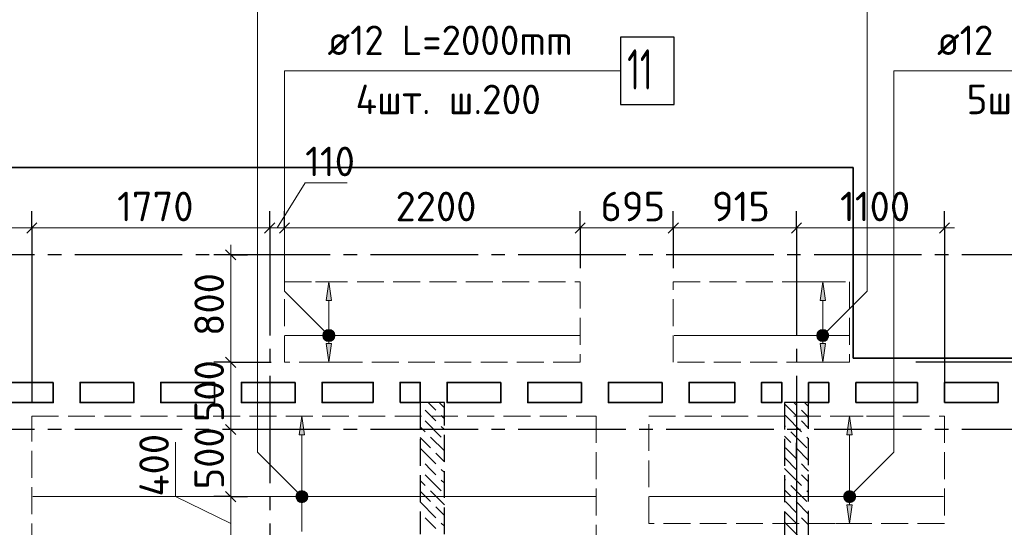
# Model space of a CAD drawing. Header units: millimetres. Extents: x 40580 to 1930067, y -240640 to 81020.
# Tile 98 of 256: x 430202 to 437528, y -206548 to -202769. Entities that reach past the tile are written whole.
import ezdxf

# ---------------------------------------------------------------- set-up
doc = ezdxf.new("R2010")
doc.units = ezdxf.units.MM
for name, pattern in [('______2', [270, 200, -70]), ('______5', [1100, 800, -100, 100, -100]), ('CENTER', [2, 1.25, -0.25, 0.25, -0.25])]:
    doc.linetypes.add(name, pattern=pattern)
for name, color, linetype, lineweight in [('Standard', 7, 'Continuous', 25), ('ДОП Верх по Х', 7, 'Continuous', 25), ('ЖБ Перекрытие верхний уровень', 7, 'Continuous', 35), ('ОСИ', 7, 'CENTER', 15), ('Позиционная метка номер позиции', 7, 'Continuous', 13), ('Примечания', 7, 'Continuous', 13)]:
    doc.layers.add(name, color=color, linetype=linetype, lineweight=lineweight)
doc.layers.add('ЖБ Стена верхний уровень', color=7, linetype='______2', true_color=0x656565)
doc.styles.add('ISOCPEUR', font='isocpeur.ttf')

msp = doc.modelspace()

# ---------------------------------------------------------------- hatches: boundary and pattern name
at = {"layer": 'ДОП Верх по Х', "linetype": 'Continuous', "lineweight": 13, "transparency": 33554687}
for points in [[(432521.9, -204859.4), (432501.9, -204719.4), (432481.9, -204859.4)], [(436196.9, -204859.4), (436176.9, -204719.4), (436156.9, -204859.4)], [(432464.4, -205119.4), (432539.4, -205119.4), (432534.2, -205100.7)], [(432464.4, -205119.4), (432534.2, -205100.7), (432469.7, -205100.7)], [(432469.7, -205100.7), (432534.2, -205100.7), (432520.7, -205087.2)], [(432469.7, -205100.7), (432520.7, -205087.2), (432483.2, -205087.2)], [(432483.2, -205087.2), (432520.7, -205087.2), (432501.9, -205081.9)], [(436139.4, -205119.4), (436214.4, -205119.4), (436209.2, -205100.7)], [(436139.4, -205119.4), (436209.2, -205100.7), (436144.7, -205100.7)], [(436144.7, -205100.7), (436209.2, -205100.7), (436195.7, -205087.2)], [(436144.7, -205100.7), (436195.7, -205087.2), (436158.2, -205087.2)], [(436158.2, -205087.2), (436195.7, -205087.2), (436176.9, -205081.9)], [(432469.7, -205138.2), (432539.4, -205119.4), (432464.4, -205119.4)], [(432469.7, -205138.2), (432534.2, -205138.2), (432539.4, -205119.4)], [(432483.2, -205151.7), (432534.2, -205138.2), (432469.7, -205138.2)], [(432483.2, -205151.7), (432520.7, -205151.7), (432534.2, -205138.2)], [(432520.7, -205151.7), (432483.2, -205151.7), (432501.9, -205156.9)], [(436144.7, -205138.2), (436214.4, -205119.4), (436139.4, -205119.4)], [(436144.7, -205138.2), (436209.2, -205138.2), (436214.4, -205119.4)], [(436158.2, -205151.7), (436209.2, -205138.2), (436144.7, -205138.2)], [(436158.2, -205151.7), (436195.7, -205151.7), (436209.2, -205138.2)], [(436195.7, -205151.7), (436158.2, -205151.7), (436176.9, -205156.9)], [(432321.9, -205859.4), (432301.9, -205719.4), (432281.9, -205859.4)], [(436396.9, -205859.4), (436376.9, -205719.4), (436356.9, -205859.4)], [(432269.7, -206300.7), (432334.2, -206300.7), (432320.7, -206287.2)], [(432269.7, -206300.7), (432320.7, -206287.2), (432283.2, -206287.2)], [(432283.2, -206287.2), (432320.7, -206287.2), (432301.9, -206281.9)], [(436344.7, -206300.7), (436409.2, -206300.7), (436395.7, -206287.2)], [(436344.7, -206300.7), (436395.7, -206287.2), (436358.2, -206287.2)], [(436358.2, -206287.2), (436395.7, -206287.2), (436376.9, -206281.9)], [(432264.4, -206319.4), (432339.4, -206319.4), (432334.2, -206300.7)], [(432264.4, -206319.4), (432334.2, -206300.7), (432269.7, -206300.7)], [(432269.7, -206338.2), (432339.4, -206319.4), (432264.4, -206319.4)], [(432269.7, -206338.2), (432334.2, -206338.2), (432339.4, -206319.4)], [(432283.2, -206351.7), (432334.2, -206338.2), (432269.7, -206338.2)], [(432283.2, -206351.7), (432320.7, -206351.7), (432334.2, -206338.2)], [(432320.7, -206351.7), (432283.2, -206351.7), (432301.9, -206356.9)], [(436339.4, -206319.4), (436414.4, -206319.4), (436409.2, -206300.7)], [(436339.4, -206319.4), (436409.2, -206300.7), (436344.7, -206300.7)], [(436344.7, -206338.2), (436414.4, -206319.4), (436339.4, -206319.4)], [(436344.7, -206338.2), (436409.2, -206338.2), (436414.4, -206319.4)], [(436358.2, -206351.7), (436409.2, -206338.2), (436344.7, -206338.2)], [(436358.2, -206351.7), (436395.7, -206351.7), (436409.2, -206338.2)], [(436395.7, -206351.7), (436358.2, -206351.7), (436376.9, -206356.9)]]:
    msp.add_hatch(color=7, dxfattribs=at).paths.add_polyline_path(points)
for points in [[(432521.9, -205179.4), (432501.9, -205319.4), (432481.9, -205179.4)], [(436196.9, -205179.4), (436176.9, -205319.4), (436156.9, -205179.4)], [(436396.9, -206379.4), (436376.9, -206519.4), (436356.9, -206379.4)]]:
    msp.add_hatch(color=7, dxfattribs=at).paths.add_polyline_path(points, flags=16)
at = {"layer": 'Позиционная метка номер позиции', "linetype": 'Continuous', "lineweight": 13, "transparency": 33554687}
for points in [[(432470.1, -205151.3), (432513.4, -205076.2), (432458.6, -205130.9)], [(432458.6, -205130.9), (432513.4, -205076.2), (432490.5, -205076.2)], [(432458.6, -205130.9), (432490.5, -205076.2), (432458.6, -205108)], [(432458.6, -205108), (432490.5, -205076.2), (432470.1, -205087.6)], [(432470.1, -205151.3), (432533.7, -205087.6), (432513.4, -205076.2)], [(432490.5, -205162.7), (432533.7, -205087.6), (432470.1, -205151.3)], [(432490.5, -205162.7), (432545.2, -205108), (432533.7, -205087.6)], [(432513.4, -205162.7), (432545.2, -205108), (432490.5, -205162.7)], [(432513.4, -205162.7), (432545.2, -205130.9), (432545.2, -205108)], [(436133.7, -205108), (436208.7, -205151.3), (436145.1, -205087.6)], [(436133.7, -205130.9), (436188.4, -205162.7), (436133.7, -205108)], [(436133.7, -205108), (436188.4, -205162.7), (436208.7, -205151.3)], [(436145.1, -205087.6), (436220.2, -205130.9), (436165.5, -205076.2)], [(436145.1, -205087.6), (436208.7, -205151.3), (436220.2, -205130.9)], [(436165.5, -205076.2), (436220.2, -205130.9), (436220.2, -205108)], [(436165.5, -205076.2), (436220.2, -205108), (436188.4, -205076.2)], [(436188.4, -205076.2), (436220.2, -205108), (436208.7, -205087.6)], [(432545.2, -205130.9), (432513.4, -205162.7), (432533.7, -205151.3)], [(436165.5, -205162.7), (436133.7, -205130.9), (436145.1, -205151.3)], [(436133.7, -205130.9), (436165.5, -205162.7), (436188.4, -205162.7)], [(432270.1, -206351.3), (432313.4, -206276.2), (432258.6, -206330.9)], [(432258.6, -206330.9), (432313.4, -206276.2), (432290.5, -206276.2)], [(432258.6, -206330.9), (432290.5, -206276.2), (432258.6, -206308)], [(432258.6, -206308), (432290.5, -206276.2), (432270.1, -206287.6)], [(432270.1, -206351.3), (432333.7, -206287.6), (432313.4, -206276.2)], [(432290.5, -206362.7), (432333.7, -206287.6), (432270.1, -206351.3)], [(432290.5, -206362.7), (432345.2, -206308), (432333.7, -206287.6)], [(436333.7, -206308), (436408.7, -206351.3), (436345.1, -206287.6)], [(436345.1, -206287.6), (436420.2, -206330.9), (436365.5, -206276.2)], [(436345.1, -206287.6), (436408.7, -206351.3), (436420.2, -206330.9)], [(436365.5, -206276.2), (436420.2, -206330.9), (436420.2, -206308)], [(436365.5, -206276.2), (436420.2, -206308), (436388.4, -206276.2)], [(436388.4, -206276.2), (436420.2, -206308), (436408.7, -206287.6)], [(432313.4, -206362.7), (432345.2, -206308), (432290.5, -206362.7)], [(432313.4, -206362.7), (432345.2, -206330.9), (432345.2, -206308)], [(432345.2, -206330.9), (432313.4, -206362.7), (432333.7, -206351.3)], [(436333.7, -206330.9), (436388.4, -206362.7), (436333.7, -206308)], [(436333.7, -206308), (436388.4, -206362.7), (436408.7, -206351.3)], [(436365.5, -206362.7), (436333.7, -206330.9), (436345.1, -206351.3)], [(436333.7, -206330.9), (436365.5, -206362.7), (436388.4, -206362.7)]]:
    msp.add_hatch(color=7, dxfattribs=at).paths.add_polyline_path(points)

# ---------------------------------------------------------------- linework, layer by layer
at = {"layer": 'Standard', "color": 7, "linetype": 'Continuous', "lineweight": 13, "transparency": 33554687}
for p, q in [((432116.9, -204319.4), (432325.4, -203984.4)), ((432325.4, -203984.4), (432638.2, -203984.4)), ((430291.9, -204319.4), (429058.9, -204319.4)), ((432061.9, -204319.4), (430291.9, -204319.4)), ((432171.9, -204319.4), (432061.9, -204319.4)), ((434371.9, -204319.4), (432171.9, -204319.4)), ((435064.9, -204319.4), (434371.9, -204319.4)), ((435981.9, -204319.4), (435064.9, -204319.4)), ((437081.9, -204319.4), (435981.9, -204319.4)), ((437081.9, -204319.4), (437156.9, -204319.4)), ((431771.9, -204519.4), (431771.9, -204444.4)), ((431771.9, -205319.4), (431771.9, -205819.4)), ((431771.9, -205819.4), (431771.9, -206319.4)), ((431361.8, -206319.4), (431361.8, -205912.8)), ((431771.9, -206519.4), (431361.8, -206319.4)), ((431771.9, -206319.4), (431771.9, -206719.4))]:
    msp.add_line(p, q, dxfattribs=at)
at = {"layer": 'Standard', "color": 251, "linetype": 'Continuous', "lineweight": -3, "true_color": 0x656565, "transparency": 33554687}
for p, q in [((430291.9, -204319.4), (430291.9, -204194.4)), ((432061.9, -204319.4), (432061.9, -204194.4)), ((432171.9, -204319.4), (432171.9, -204194.4)), ((434371.9, -204319.4), (434371.9, -204194.4)), ((435064.9, -204319.4), (435064.9, -204194.4)), ((435981.9, -204319.4), (435981.9, -204194.4)), ((437081.9, -204319.4), (437081.9, -204194.4)), ((430291.9, -204319.4), (430291.9, -204444.4)), ((430291.9, -204319.4), (430291.9, -205619.4)), ((432061.9, -204319.4), (432061.9, -204319.4)), ((434371.9, -204319.4), (434371.9, -204444.4)), ((434371.9, -204319.4), (434371.9, -204619.4)), ((435064.9, -204319.4), (435064.9, -204444.4)), ((435064.9, -204319.4), (435064.9, -204619.4)), ((435981.9, -204319.4), (435981.9, -204444.4)), ((435981.9, -204319.4), (435981.9, -204319.4)), ((437081.9, -204319.4), (437081.9, -204444.4)), ((437081.9, -204319.4), (437081.9, -205619.4)), ((431771.9, -204519.4), (431646.9, -204519.4)), ((431771.9, -204519.4), (431896.9, -204519.4)), ((431771.9, -204519.4), (431771.9, -204519.4)), ((431771.9, -205319.4), (431646.9, -205319.4)), ((431771.9, -205319.4), (431896.9, -205319.4)), ((431771.9, -205319.4), (432071.9, -205319.4)), ((438020.3, -205319.4), (436868.3, -205319.4)), ((435981.9, -206044.9), (435981.9, -205919.9)), ((435981.9, -206044.9), (435981.9, -206169.9)), ((435981.9, -206044.9), (435981.9, -206619.4)), ((431771.9, -206319.4), (431646.9, -206319.4)), ((431771.9, -206319.4), (431896.9, -206319.4)), ((431771.9, -206319.4), (431771.9, -206319.4))]:
    msp.add_line(p, q, dxfattribs=at)
at = {"layer": 'Standard', "color": 7, "linetype": 'Continuous', "lineweight": 25, "transparency": 33554687}
for p, q in [((430329.4, -204281.9), (430254.4, -204356.9)), ((432099.4, -204281.9), (432024.4, -204356.9)), ((432209.4, -204281.9), (432134.4, -204356.9)), ((434409.4, -204281.9), (434334.4, -204356.9)), ((435102.4, -204281.9), (435027.4, -204356.9)), ((436019.4, -204281.9), (435944.4, -204356.9)), ((437119.4, -204281.9), (437044.4, -204356.9)), ((431734.4, -204481.9), (431809.4, -204556.9)), ((431734.4, -205281.9), (431809.4, -205356.9)), ((431734.4, -205781.9), (431809.4, -205856.9)), ((431734.4, -206281.9), (431809.4, -206356.9))]:
    msp.add_line(p, q, dxfattribs=at)
at = {"layer": 'Standard', "color": 7, "linetype": 'Continuous', "lineweight": 13, "transparency": 33554687}
msp.add_lwpolyline([(431771.9, -204519.4), (431771.9, -205226.1), (431771.9, -205226.1), (431771.9, -205319.4)], dxfattribs=at)
at = {"layer": 'ДОП Верх по Х', "color": 7, "linetype": 'Continuous', "lineweight": 13, "transparency": 33554687}
for p, q in [((432471.9, -203149.4), (434557.9, -203149.4)), ((437006.9, -203149.4), (439092.9, -203149.4))]:
    msp.add_line(p, q, dxfattribs=at)
at = {"layer": 'ДОП Верх по Х', "color": 251, "linetype": 'Continuous', "lineweight": 13, "true_color": 0x494949, "transparency": 33554687}
for p, q in [((432501.9, -204719.4), (432401.9, -204719.4)), ((432501.9, -204719.4), (432481.9, -204859.4)), ((432521.9, -204859.4), (432501.9, -204719.4)), ((432501.9, -204719.4), (432601.9, -204719.4)), ((432501.9, -204719.4), (432501.9, -204719.4)), ((436176.9, -204719.4), (436076.9, -204719.4)), ((436176.9, -204719.4), (436156.9, -204859.4)), ((436196.9, -204859.4), (436176.9, -204719.4)), ((436176.9, -204719.4), (436276.9, -204719.4)), ((436176.9, -204719.4), (436176.9, -204719.4)), ((432481.9, -204859.4), (432521.9, -204859.4)), ((432501.9, -205089.4), (432501.9, -204859.4)), ((436156.9, -204859.4), (436196.9, -204859.4)), ((436176.9, -205089.4), (436176.9, -204859.4)), ((432464.4, -205119.4), (432464.4, -205119.4)), ((432501.9, -205319.4), (432481.9, -205179.4)), ((432481.9, -205179.4), (432521.9, -205179.4)), ((432501.9, -205179.4), (432501.9, -205149.4)), ((432521.9, -205179.4), (432501.9, -205319.4)), ((432539.4, -205119.4), (432539.4, -205119.4)), ((436139.4, -205119.4), (436139.4, -205119.4)), ((436176.9, -205319.4), (436156.9, -205179.4)), ((436156.9, -205179.4), (436196.9, -205179.4)), ((436176.9, -205179.4), (436176.9, -205149.4)), ((436196.9, -205179.4), (436176.9, -205319.4)), ((436214.4, -205119.4), (436214.4, -205119.4)), ((432501.9, -205319.4), (432401.9, -205319.4)), ((432501.9, -205319.4), (432601.9, -205319.4)), ((432501.9, -205319.4), (432501.9, -205319.4)), ((436176.9, -205319.4), (436076.9, -205319.4)), ((436176.9, -205319.4), (436276.9, -205319.4)), ((436176.9, -205319.4), (436176.9, -205319.4)), ((432301.9, -205719.4), (432281.9, -205859.4)), ((432321.9, -205859.4), (432301.9, -205719.4)), ((436376.9, -205719.4), (436276.9, -205719.4)), ((436376.9, -205719.4), (436356.9, -205859.4)), ((436396.9, -205859.4), (436376.9, -205719.4)), ((436376.9, -205719.4), (436476.9, -205719.4)), ((436376.9, -205719.4), (436376.9, -205719.4)), ((432281.9, -205859.4), (432321.9, -205859.4)), ((432301.9, -206289.4), (432301.9, -205859.4)), ((436356.9, -205859.4), (436396.9, -205859.4)), ((436376.9, -206289.4), (436376.9, -205859.4)), ((432264.4, -206319.4), (432264.4, -206319.4)), ((432301.9, -206579.4), (432301.9, -206349.4)), ((432339.4, -206319.4), (432339.4, -206319.4)), ((436339.4, -206319.4), (436339.4, -206319.4)), ((436376.9, -206379.4), (436376.9, -206349.4)), ((436414.4, -206319.4), (436414.4, -206319.4)), ((436376.9, -206519.4), (436356.9, -206379.4)), ((436356.9, -206379.4), (436396.9, -206379.4)), ((436396.9, -206379.4), (436376.9, -206519.4)), ((436376.9, -206519.4), (436276.9, -206519.4)), ((436376.9, -206519.4), (436476.9, -206519.4)), ((436376.9, -206519.4), (436376.9, -206519.4))]:
    msp.add_line(p, q, dxfattribs=at)
at = {"layer": 'ДОП Верх по Х', "color": 7, "linetype": 'Continuous', "lineweight": 18, "transparency": 33554687}
for p, q in [((432177.9, -205119.4), (434365.9, -205119.4)), ((435070.9, -205119.4), (436370.9, -205119.4)), ((430298.9, -206319.4), (434484.9, -206319.4)), ((437075.9, -206319.4), (434887.9, -206319.4))]:
    msp.add_line(p, q, dxfattribs=at)
at = {"layer": 'ДОП Верх по Х', "color": 7, "linetype": 'Continuous', "lineweight": 25, "transparency": 33554687}
msp.add_lwpolyline([(434671.9, -203399.4), (435071.9, -203399.4), (435071.9, -202899.4), (434671.9, -202899.4), (434671.9, -203399.4)], dxfattribs=at)
at = {"layer": 'ДОП Верх по Х', "color": 251, "linetype": 'Continuous', "lineweight": 13, "true_color": 0x494949, "transparency": 33554687}
for centre in [(432501.9, -205119.4), (436176.9, -205119.4), (432301.9, -206319.4), (436376.9, -206319.4)]:
    msp.add_circle(centre, 37.5, dxfattribs=at)
at = {"layer": 'ЖБ Перекрытие верхний уровень', "transparency": 33554687}
for p, q in [((443011.9, -205289.4), (436401.9, -205289.4)), ((436071.9, -205619.4), (436071.9, -205469.4)), ((436071.9, -205469.4), (436221.9, -205469.4)), ((436221.9, -205469.4), (436221.9, -205619.4)), ((436421.9, -205619.4), (436421.9, -205469.4)), ((436421.9, -205469.4), (436881.9, -205469.4)), ((436881.9, -205469.4), (436881.9, -205619.4)), ((437081.9, -205619.4), (437081.9, -205469.4)), ((437081.9, -205469.4), (437481.9, -205469.4)), ((437481.9, -205469.4), (437481.9, -205619.4)), ((436221.9, -205619.4), (436071.9, -205619.4)), ((436881.9, -205619.4), (436421.9, -205619.4)), ((437481.9, -205619.4), (437081.9, -205619.4))]:
    msp.add_line(p, q, dxfattribs=at)
at = {"layer": 'ЖБ Перекрытие верхний уровень', "transparency": 33554687, "extrusion": (0, 0, -1)}
msp.add_lwpolyline([(-436401.9, -205289.4), (-436401.9, -203869.4), (-427721.9, -203869.4), (-427721.9, -205289.4)], dxfattribs=at)
for points in [[(-430451.9, -205469.4), (-430051.9, -205469.4), (-430051.9, -205619.4), (-430451.9, -205619.4)], [(-431051.9, -205469.4), (-430651.9, -205469.4), (-430651.9, -205619.4), (-431051.9, -205619.4)], [(-431651.9, -205469.4), (-431251.9, -205469.4), (-431251.9, -205619.4), (-431651.9, -205619.4)], [(-432251.9, -205469.4), (-431851.9, -205469.4), (-431851.9, -205619.4), (-432251.9, -205619.4)], [(-433781.9, -205469.4), (-433381.9, -205469.4), (-433381.9, -205619.4), (-433781.9, -205619.4)], [(-434381.9, -205469.4), (-433981.9, -205469.4), (-433981.9, -205619.4), (-434381.9, -205619.4)], [(-434981.9, -205469.4), (-434581.9, -205469.4), (-434581.9, -205619.4), (-434981.9, -205619.4)]]:
    msp.add_lwpolyline(points, close=True, dxfattribs=at)
at = {"layer": 'ЖБ Перекрытие верхний уровень', "transparency": 33554687}
for points in [[(432831.9, -205619.4), (432451.9, -205619.4), (432451.9, -205469.4), (432831.9, -205469.4)], [(433031.9, -205619.4), (433181.9, -205619.4), (433181.9, -205469.4), (433031.9, -205469.4)], [(435521.9, -205619.4), (435181.9, -205619.4), (435181.9, -205469.4), (435521.9, -205469.4)], [(435871.9, -205619.4), (435721.9, -205619.4), (435721.9, -205469.4), (435871.9, -205469.4)]]:
    msp.add_lwpolyline(points, close=True, dxfattribs=at)
at = {"layer": 'ЖБ Стена верхний уровень', "color": 251, "linetype": '______2', "lineweight": -3, "true_color": 0x656565, "transparency": 33554687}
for p, q in [((433361.9, -205619.4), (433181.9, -205619.4)), ((433181.9, -205619.4), (433181.9, -206599.4)), ((433361.9, -206599.4), (433361.9, -205619.4)), ((436071.9, -205619.4), (435891.9, -205619.4)), ((435891.9, -205619.4), (435891.9, -206624.4)), ((436071.9, -206624.4), (436071.9, -205619.4))]:
    msp.add_line(p, q, dxfattribs=at)
at = {"layer": 'ЖБ Стена верхний уровень', "color": 9, "linetype": 'Continuous', "lineweight": -3, "true_color": 0xc7c7c7, "transparency": 33554687}
for p, q in [((433242, -205619.4), (433298.9, -205676.3)), ((433361.9, -205659.3), (433322, -205619.4)), ((435898.9, -205636.3), (435891.9, -205629.4)), ((435962, -205619.4), (435978.9, -205636.3)), ((436042, -205619.4), (436071.9, -205649.4)), ((433258.9, -205716.3), (433218.9, -205676.3)), ((435898.9, -205636.3), (435978.9, -205716.3)), ((436058.9, -205716.3), (436018.9, -205676.3)), ((433218.9, -205756.3), (433338.9, -205876.3)), ((433298.9, -205756.3), (433258.9, -205716.3)), ((433338.9, -205716.3), (433361.9, -205739.3)), ((435891.9, -205709.4), (435898.9, -205716.3)), ((435898.9, -205716.3), (436018.9, -205836.3)), ((436018.9, -205756.3), (436071.9, -205809.4)), ((436071.9, -205729.4), (436058.9, -205716.3)), ((433181.9, -205799.4), (433218.9, -205836.3)), ((433338.9, -205796.3), (433361.9, -205819.3)), ((435891.9, -205789.4), (435898.9, -205796.3)), ((435938.9, -205836.3), (436058.9, -205956.3)), ((433181.9, -205879.3), (433258.9, -205956.3)), ((433258.9, -205876.3), (433361.9, -205979.3)), ((435898.9, -205876.3), (435891.9, -205869.4)), ((435938.9, -205916.3), (435898.9, -205876.3)), ((436058.9, -205876.3), (436071.9, -205889.4)), ((433181.9, -205959.3), (433298.9, -206076.3)), ((433361.9, -206059.3), (433298.9, -205996.3)), ((435898.9, -205956.3), (435978.9, -206036.3)), ((435978.9, -205956.3), (436071.9, -206049.4)), ((435898.9, -206036.3), (435891.9, -206029.4)), ((435898.9, -206036.3), (435978.9, -206116.3)), ((433258.9, -206116.3), (433218.9, -206076.3)), ((433298.9, -206156.3), (433258.9, -206116.3)), ((433338.9, -206116.3), (433361.9, -206139.3)), ((435891.9, -206109.4), (435898.9, -206116.3)), ((435898.9, -206116.3), (436018.9, -206236.3)), ((436058.9, -206116.3), (436018.9, -206076.3)), ((436071.9, -206129.4), (436058.9, -206116.3)), ((433181.9, -206199.4), (433218.9, -206236.3)), ((433218.9, -206156.3), (433338.9, -206276.3)), ((433338.9, -206196.3), (433361.9, -206219.3)), ((435891.9, -206189.4), (435898.9, -206196.3)), ((436018.9, -206156.3), (436071.9, -206209.4)), ((433181.9, -206279.3), (433258.9, -206356.3)), ((433258.9, -206276.3), (433361.9, -206379.3)), ((435898.9, -206276.3), (435891.9, -206269.4)), ((435938.9, -206316.3), (435898.9, -206276.3)), ((435938.9, -206236.3), (436058.9, -206356.3)), ((436058.9, -206276.3), (436071.9, -206289.4)), ((433181.9, -206359.3), (433298.9, -206476.3)), ((435898.9, -206356.3), (435978.9, -206436.3)), ((435978.9, -206356.3), (436071.9, -206449.4)), ((433361.9, -206459.3), (433298.9, -206396.3)), ((435898.9, -206436.3), (435891.9, -206429.4)), ((435898.9, -206436.3), (435978.9, -206516.3)), ((433258.9, -206516.3), (433218.9, -206476.3)), ((435891.9, -206509.4), (435898.9, -206516.3)), ((436058.9, -206516.3), (436018.9, -206476.3)), ((433298.9, -206556.3), (433258.9, -206516.3)), ((433338.9, -206516.3), (433361.9, -206539.3)), ((435898.9, -206516.3), (436007, -206624.4)), ((436071.9, -206529.4), (436058.9, -206516.3))]:
    msp.add_line(p, q, dxfattribs=at)
at = {"layer": 'ОСИ', "color": 8, "linetype": '______5', "lineweight": -3, "transparency": 33554687}
for p, q in [((432061.9, -204319.4), (432061.9, -224149.4)), ((435981.9, -204319.4), (435981.9, -224149.4)), ((443511.9, -204519.4), (397901.9, -204519.4)), ((443511.9, -204519.4), (397901.9, -204519.4)), ((443511.9, -205819.4), (397901.9, -205819.4)), ((443511.9, -205819.4), (397901.9, -205819.4))]:
    msp.add_line(p, q, dxfattribs=at)
at = {"layer": 'Позиционная метка номер позиции', "color": 7, "linetype": 'Continuous', "lineweight": 13, "transparency": 33554687}
for p, q in [((432470.1, -205087.6), (432470.1, -205087.6)), ((432533.7, -205087.6), (432533.7, -205087.6)), ((436145.1, -205087.6), (436145.1, -205087.6)), ((436208.7, -205087.6), (436208.7, -205087.6)), ((432470.1, -205151.3), (432470.1, -205151.3)), ((432533.7, -205151.3), (432533.7, -205151.3)), ((436145.1, -205151.3), (436145.1, -205151.3)), ((436208.7, -205151.3), (436208.7, -205151.3)), ((432270.1, -206287.6), (432270.1, -206287.6)), ((432333.7, -206287.6), (432333.7, -206287.6)), ((436345.1, -206287.6), (436345.1, -206287.6)), ((436408.7, -206287.6), (436408.7, -206287.6)), ((432270.1, -206351.3), (432270.1, -206351.3)), ((432333.7, -206351.3), (432333.7, -206351.3)), ((436345.1, -206351.3), (436345.1, -206351.3)), ((436408.7, -206351.3), (436408.7, -206351.3))]:
    msp.add_line(p, q, dxfattribs=at)
for points in [[(432301.9, -206319.4), (431971.9, -205989.4), (431971.9, -202149.4), (434471.9, -202149.4)], [(436176.9, -205119.4), (436506.9, -204789.4), (436506.9, -202149.4), (439006.9, -202149.4)], [(432501.9, -205119.4), (432171.9, -204789.4), (432171.9, -203149.4), (434671.9, -203149.4)], [(436376.9, -206319.4), (436706.9, -205989.4), (436706.9, -203149.4), (439206.9, -203149.4)]]:
    msp.add_lwpolyline(points, dxfattribs=at)
for centre in [(432501.9, -205119.4), (436176.9, -205119.4), (432301.9, -206319.4), (436376.9, -206319.4)]:
    msp.add_circle(centre, 45, dxfattribs=at)
at = {"layer": 'Примечания', "color": 7, "linetype": '______2', "lineweight": 18, "transparency": 33554687}
for p, q in [((432171.9, -204719.4), (434371.9, -204719.4)), ((432171.9, -205319.4), (432171.9, -204719.4)), ((434371.9, -204719.4), (434371.9, -205319.4)), ((435064.9, -204719.4), (436376.9, -204719.4)), ((435064.9, -205319.4), (435064.9, -204719.4)), ((436376.9, -204719.4), (436376.9, -205319.4)), ((434371.9, -205319.4), (432171.9, -205319.4)), ((436376.9, -205319.4), (435064.9, -205319.4)), ((430291.9, -205719.4), (434491.9, -205719.4)), ((430291.9, -206719.4), (430291.9, -205719.4)), ((434491.9, -205719.4), (434491.9, -206719.4)), ((434881.9, -205719.4), (437081.9, -205719.4)), ((434881.9, -206519.4), (434881.9, -205719.4)), ((437081.9, -205719.4), (437081.9, -206519.4)), ((437081.9, -206519.4), (434881.9, -206519.4))]:
    msp.add_line(p, q, dxfattribs=at)

# ---------------------------------------------------------------- texts
at = {"layer": 'Standard', "color": 7, "linetype": 'Continuous', "lineweight": 25, "transparency": 33554687, "char_height": 220, "attachment_point": 7, "style": 'ISOCPEUR'}
for s, insert, width in [('110', (432325.4, -203934.3), 438.198), ('1770', (430926.7, -204269.4), 625.741), ('2200', (432998.3, -204269.4), 672.628), ('695', (434523, -204269.4), 516.396), ('915', (435351.5, -204269.4), 469.503), ('1100', (436305.2, -204269.4), 578.848)]:
    msp.add_mtext(s, dxfattribs=dict(at, insert=insert, width=width))
at = {"layer": 'Standard', "color": 7, "linetype": 'Continuous', "lineweight": 25, "transparency": 33554687, "char_height": 220, "attachment_point": 7, "rotation": 90, "style": 'ISOCPEUR'}
for s, insert, width in [('800', (431721.9, -205122.7), 531.96), ('500', (431721.9, -205764.9), 516.39), ('400', (431311.8, -206319.4), 531.967), ('500', (431721.9, -206264.9), 516.39)]:
    msp.add_mtext(s, dxfattribs=dict(at, insert=insert, width=width))
at = {"layer": 'ДОП Верх по Х', "color": 7, "linetype": 'Continuous', "lineweight": 13, "transparency": 33554687, "attachment_point": 7, "style": 'ISOCPEUR'}
for s, insert, char_height, width in [('{\\W0.9600;ø12 L=2000mm }', (432491.9, -203032.1), 220, 2150.516), ('{\\W0.9600;ø12 L=2000mm }', (437026.9, -203032.1), 220, 2150.523), ('\\W0.63;11', (434721.9, -203289.4), 300, 393.75), ('\\W0.97;4шт. ш.200 ', (432700.9, -203472.1), 220, 1734.406), ('\\W0.97;5шт. ш.200 ', (437246.9, -203472.1), 220, 1712.331)]:
    msp.add_mtext(s, dxfattribs=dict(at, insert=insert, char_height=char_height, width=width))

doc.saveas('drawing.dxf')
